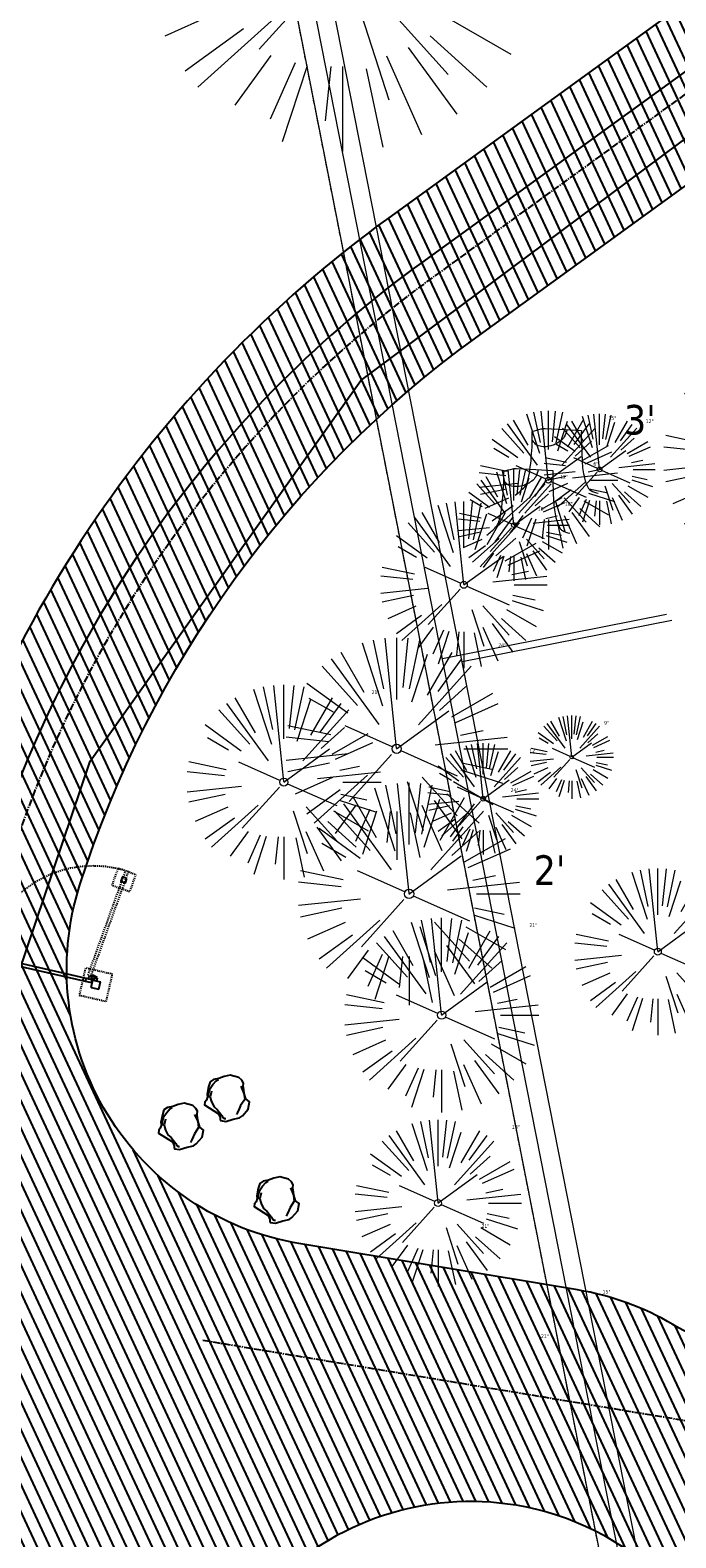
# Model space of a CAD drawing. Header units: feet. Extents: x 1134296 to 1140710, y 647902 to 649877.
# Tile 15 of 57: x 1134719 to 1134788, y 648396 to 648559. Entities that reach past the tile are written whole.
import ezdxf
from ezdxf.lldxf.tags import DXFTag

# ---------------------------------------------------------------- set-up
doc = ezdxf.new("R2010")
doc.units = ezdxf.units.FT
doc.header["$MEASUREMENT"] = 0
for name, pattern in [('CENTER2', [1.125, 0.75, -0.125, 0.125, -0.125]), ('DASHED4', [0.1875, 0.125, -0.0625]), ('DASHED8', [0.09375, 0.0625, -0.03125]), ('PHANTOM2', [1.25, 0.625, -0.125, 0.125, -0.125, 0.125, -0.125])]:
    doc.linetypes.add(name, pattern=pattern)
for name, color, linetype in [('C-FENCE-FOOTING', 7, 'DASHED8'), ('C-PRKG-ASPH', 8, 'Continuous'), ('C-ROAD-ASPHALT', 1, 'Continuous'), ('C-ROAD-CNTR', 1, 'CENTER2'), ('C-SITE-GATE', 1, 'Continuous'), ('C-UTIL-ELEC-MEP', 7, 'UGE (.5x)'), ('C-UTIL-WATER-MEP', 7, 'WATER (.5x)'), ('G-XREF', 7, 'Continuous'), ('L-BARRIERROCK', 6, 'Continuous')]:
    doc.layers.add(name, color=color, linetype=linetype)
for name, color, linetype, lineweight in [('V-SITE-ROCK', 8, 'Continuous', 18), ('V-SITE-VEGE', 55, 'Continuous', 18), ('V-SITE-VEGE-TEXT', 8, 'Continuous', 18), ('V-UTIL-WATR-LINE', 8, 'WATER', 15)]:
    doc.layers.add(name, color=color, linetype=linetype, lineweight=lineweight)
doc.styles.add('SEI Annotative', font='tahoma.ttf', dxfattribs={"height": 0.1})
doc.styles.add('SEI-Dim & Leader', font='tahoma.ttf')
doc.styles.get("Standard").update_dxf_attribs({"font": 'arial.ttf'})
tags = doc.linetypes.add('UGE (.5x)', pattern='A,0.75,-0.2,["UGE",Standard,S=0.08,R=0,X=-0.1,Y=-0.04],-0.2', length=1.15).pattern_tags.tags
tags[6] = DXFTag(74, 10)
tags = doc.linetypes.add('WATER', pattern='A,1.5,-0.2,["W",Standard,S=0.08,R=0,X=-0.1,Y=-0.04],-0.05', length=1.75).pattern_tags.tags
tags[6] = DXFTag(74, 10)
tags = doc.linetypes.add('WATER (.5x)', pattern='A,0.75,-0.2,["W",Standard,S=0.08,R=0,X=-0.1,Y=-0.04],-0.05', length=1).pattern_tags.tags
tags[6] = DXFTag(74, 10)
pattern_1 = [(115, (0, 0), (-1.132884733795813, -0.5282728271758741), [])]

# ---------------------------------------------------------------- blocks, each defined once
blk = doc.blocks.new('V-SITE-VEGE-Coniferious Tree 2')
at = {"color": 0, "linetype": 'ByBlock'}
for p, q in [((-0.06264093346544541, 0.1926377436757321), (-0.1545378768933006, 0.4755369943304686)), ((-0.0574950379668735, 0.2703678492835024), (-0.1039851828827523, 0.4890788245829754)), ((-0.0003172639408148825, 0.0025937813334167), (-0.05229705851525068, 0.4972664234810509)), ((-3.601054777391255e-05, 0.2219193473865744), (-3.601054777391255e-05, 0.5000060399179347)), ((0.02890183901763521, 0.2753366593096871), (0.05222503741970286, 0.4972664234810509)), ((0.0571938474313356, 0.2692740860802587), (0.1039131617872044, 0.4890788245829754)), ((-0.1460065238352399, 0.2528363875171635), (-0.2500390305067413, 0.4330260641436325)), ((0.139142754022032, 0.2410654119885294), (0.2499670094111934, 0.4330260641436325)), ((-0.07913071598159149, 0.1088658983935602), (-0.2939353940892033, 0.4045257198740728)), ((0.06850648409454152, 0.2109817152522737), (0.1382469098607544, 0.425630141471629)), ((0.1868724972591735, 0.2572635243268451), (0.2938633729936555, 0.4045257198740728)), ((-0.1756943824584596, 0.1950752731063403), (-0.3346129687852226, 0.3715878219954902)), ((0.09777767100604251, 0.108636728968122), (0.3345409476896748, 0.3715878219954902)), ((-0.2201011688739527, 0.1598873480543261), (-0.4045617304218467, 0.2938993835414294)), ((0.1919663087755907, 0.1728666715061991), (0.3115823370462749, 0.2805763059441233)), ((0.2487690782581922, 0.143647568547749), (0.4329900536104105, 0.2500030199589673)), ((-0.2844040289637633, 0.1641894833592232), (-0.393144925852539, 0.2269610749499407)), ((0.2658942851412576, 0.1183972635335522), (0.4567507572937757, 0.2033670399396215)), ((-0.0009318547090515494, -0.0006770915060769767), (0.2349564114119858, 0.1707208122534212)), ((-0.2961437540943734, 0.06292784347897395), (-0.4891148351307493, 0.1039491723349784)), ((-0.01992166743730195, 0.008854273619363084), (-0.2318825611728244, 0.1032199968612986)), ((0.2872695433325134, 0.06106323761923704), (0.3884790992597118, 0.08257391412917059)), ((-0.3060292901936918, 0.03215663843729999), (-0.4973024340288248, 0.05226104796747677)), ((0.173080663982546, 0.01818771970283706), (0.497230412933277, 0.05226104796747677)), ((0.3024988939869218, 0), (0.4999700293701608, 0)), ((-0.2182782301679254, -0.02292736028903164), (-0.4973024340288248, -0.05226104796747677)), ((-0.02300503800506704, -0.02554197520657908), (-0.2137781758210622, -0.2373882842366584)), ((0.01849546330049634, -0.008260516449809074), (0.2719985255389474, -0.1211160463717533)), ((-0.302185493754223, -0.0642195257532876), (-0.4891148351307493, -0.1039491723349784)), ((0.2936342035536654, -0.06241742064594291), (0.4274066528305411, -0.09084484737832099)), ((0.2891445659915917, -0.09395946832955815), (0.4755009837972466, -0.1545018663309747)), ((-0.2881436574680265, -0.1282723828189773), (-0.4568227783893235, -0.2033670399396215)), ((-0.1320480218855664, -0.1188660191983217), (-0.3716238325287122, -0.3345769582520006)), ((0.04781873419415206, -0.1473038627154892), (0.1192466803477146, -0.3671294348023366)), ((0.1143820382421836, -0.1271057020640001), (0.2718110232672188, -0.301920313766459)), ((0.2555295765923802, -0.1475434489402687), (0.4329900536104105, -0.2500030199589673)), ((-0.254528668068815, -0.1848980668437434), (-0.4045617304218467, -0.2938993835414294)), ((0.1688618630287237, -0.2324611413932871), (0.2938633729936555, -0.4045257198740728)), ((0.2253521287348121, -0.2029399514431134), (0.3715518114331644, -0.3345769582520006)), ((-0.1842986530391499, -0.2536176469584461), (-0.2766747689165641, -0.3807650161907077)), ((0.1131111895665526, -0.2541280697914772), (0.2033310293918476, -0.4567867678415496)), ((-0.1213812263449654, -0.2725449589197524), (-0.1855903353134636, -0.4167758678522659)), ((-0.09098502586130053, -0.2799408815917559), (-0.1545378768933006, -0.4755369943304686)), ((-0.02966136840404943, -0.2817638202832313), (-0.04434904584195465, -0.4216092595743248)), ((-3.601054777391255e-05, -0.2817638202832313), (-3.601054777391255e-05, -0.5000060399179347)), ((0.06104806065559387, -0.2873055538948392), (0.1039131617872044, -0.4890788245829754))]:
    blk.add_line(p, q, dxfattribs=at)
blk.add_circle((-3.601054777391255e-05, 0), 0.02083358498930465)
blk = doc.blocks.new('V-SITE-VEGE-Stump')
for points in [[(-0.07764030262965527, 0.1564565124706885, -0.02766804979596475), (-0.05341885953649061, 0.1633605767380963, -0.0679781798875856), (-0.04316680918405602, 0.1642506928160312), (0.008593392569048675, 0.1616126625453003), (0.05395851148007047, 0.1590945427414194)], [(-0.122905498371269, -0.01429599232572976, 0.05261256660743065), (-0.09863241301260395, 0.007697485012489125, 0.1061947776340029), (-0.09053039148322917, 0.02191696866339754, 0.04486152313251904), (-0.08374707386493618, 0.05273626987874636, 0.02007395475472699), (-0.07764030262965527, 0.1228815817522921, 0.01167487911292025), (-0.07732468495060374, 0.1363966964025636, 0.007866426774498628), (-0.07764030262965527, 0.1564565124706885)], [(0.01506844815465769, 0.161253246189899, -0.08286378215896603), (0.008147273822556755, 0.1419669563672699, -0.1113242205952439), (-0.002098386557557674, 0.130555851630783, -0.03931328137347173), (-0.01592715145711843, 0.1222882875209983, -0.04919659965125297), (-0.02797848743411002, 0.1177254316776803, -0.06600187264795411), (-0.0446681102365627, 0.1155126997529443, -0.07018691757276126), (-0.06035359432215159, 0.1177254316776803, -0.1148593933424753), (-0.06850904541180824, 0.1222766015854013, -0.0759377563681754), (-0.07734269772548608, 0.1331671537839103)], [(0.05395851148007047, 0.1590945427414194, 0.004334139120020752), (0.05376627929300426, 0.1369184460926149, 0.00834373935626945), (0.05395851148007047, 0.1253997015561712), (0.05605689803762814, 0.07623641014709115, 0.04625247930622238), (0.06241632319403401, 0.03170819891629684, 0.06962485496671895), (0.07334360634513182, 0.00381048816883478, 0.1497246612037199), (0.07941695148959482, -0.001975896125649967, 0.05852299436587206), (0.09922370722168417, -0.009139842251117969)]]:
    blk.add_lwpolyline(points, format="xyb")
blk = doc.blocks.new('C_XBASE-PACTOLA_02403811')
at = {"layer": 'V-UTIL-WATR-LINE', "flags": 128}
for points in [[(1134858.557610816, 648010.4898877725), (1134826.551, 648169.775), (1134826.363, 648170.821), (1134717.163755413, 648725.1374681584), (1134629.625, 649043.227), (1134625.054, 649060.913), (1134616.072228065, 649112.68400944), (1134604.908, 649127.2305)], [(1134860.518417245, 648010.8838904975), (1134828.515838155, 648170.1489383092), (1134828.328508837, 648171.1912067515), (1134719.111722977, 648725.5967178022), (1134719.100313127, 648725.6381777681)], [(1134787.487, 648495.713), (1134763.298628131, 648490.9479387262)], [(1134788.07, 648495.081), (1134765.402545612, 648490.6155564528)]]:
    blk.add_lwpolyline(points, dxfattribs=at)
at = {"layer": 'V-UTIL-WATR-LINE', "ltscale": 0.75, "flags": 128}
blk.add_lwpolyline([(1134856.596804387, 648010.0958850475), (1134824.586161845, 648169.4010616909), (1134824.397491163, 648170.4507932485), (1134715.215787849, 648724.6782185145), (1134627.692539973, 649042.7114006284), (1134623.097313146, 649060.4911384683), (1134614.185837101, 649111.8569618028), (1134603.321415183, 649126.0128183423)], dxfattribs=at)
at = {"layer": 'V-UTIL-WATR-LINE', "linetype": 'PHANTOM2', "ltscale": 0.75, "flags": 128}
blk.add_lwpolyline([(1134856.596804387, 648010.0958850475), (1134824.586161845, 648169.4010616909), (1134824.397491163, 648170.4507932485), (1134715.215787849, 648724.6782185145), (1134627.692539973, 649042.7114006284), (1134623.097313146, 649060.4911384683), (1134614.185837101, 649111.8569618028), (1134603.321415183, 649126.0128183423)], dxfattribs=at)
at = {"layer": 'V-SITE-VEGE'}
for name, p, xscale, yscale, zscale in [('V-SITE-VEGE-Coniferious Tree 2', (1134752.483, 648566.728), 41.99949265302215, 41.99949265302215, 41.99949265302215), ('V-SITE-VEGE-Coniferious Tree 2', (1134774.723, 648510.232), 14.99981880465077, 14.99981880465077, 14.99981880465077), ('V-SITE-VEGE-Stump', (1134776.108, 648509.186), 40.31522404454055, 40.31522404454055, 40.31522404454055), ('V-SITE-VEGE-Stump', (1134773.03, 648504.878), 40.31522404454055, 40.31522404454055, 40.31522404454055), ('V-SITE-VEGE-Coniferious Tree 2', (1134765.597, 648498.937), 17.99978256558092, 17.99978256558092, 17.99978256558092), ('V-SITE-VEGE-Coniferious Tree 2', (1134746.162, 648477.634), 20.99974632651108, 20.99974632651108, 20.99974632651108), ('V-SITE-VEGE-Coniferious Tree 2', (1134777.25, 648480.322), 8.999891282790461, 8.999891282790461, 8.999891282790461), ('V-SITE-VEGE-Coniferious Tree 2', (1134786.542, 648459.321), 17.99978256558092, 17.99978256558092, 17.99978256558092), ('V-SITE-VEGE-Coniferious Tree 2', (1134763.197, 648452.473), 20.99974632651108, 20.99974632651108, 20.99974632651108), ('V-SITE-VEGE-Coniferious Tree 2', (1134762.813, 648432.187), 17.99978256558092, 17.99978256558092, 17.99978256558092)]:
    blk.add_blockref(name, p, dxfattribs=dict(at, xscale=xscale, yscale=yscale, zscale=zscale))
at = {"layer": 'V-SITE-VEGE', "rotation": 8.537736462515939e-07}
for p, xscale, yscale, zscale in [((1134799.133, 648512.549), 23.99971008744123, 23.99971008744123, 23.99971008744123), ((1134780.252, 648511.401), 11.99985504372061, 11.99985504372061, 11.99985504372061), ((1134771.003, 648505.381), 11.99985504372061, 11.99985504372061, 11.99985504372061), ((1134758.344, 648481.228), 23.99971008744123, 23.99971008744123, 23.99971008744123), ((1134767.684, 648475.832), 11.99985504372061, 11.99985504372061, 11.99985504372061), ((1134759.685, 648465.563), 23.99971008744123, 23.99971008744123, 23.99971008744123)]:
    blk.add_blockref('V-SITE-VEGE-Coniferious Tree 2', p, dxfattribs=dict(at, xscale=xscale, yscale=yscale, zscale=zscale))
at = {"layer": 'V-SITE-ROCK', "style": 'SEI Annotative'}
for s, p in [("3'", (1134782.883731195, 648515.1557688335)), ("2'", (1134773.132731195, 648466.5317688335))]:
    blk.add_text(s, height=3.2, dxfattribs=at).set_placement(p)
at = {"layer": 'V-SITE-VEGE-TEXT', "char_height": 0.4, "attachment_point": 7, "style": 'SEI-Dim & Leader'}
for s, insert in [('15"', (1134781.202453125, 648516.732)), ('12"', (1134785.2355625, 648516.401)), ('6"', (1134779.585594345, 648511.786)), ('12"', (1134775.9865625, 648510.381)), ('18"', (1134773.57234375, 648506.937)), ('18"', (1134776.507594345, 648507.478)), ('24"', (1134769.311125, 648492.228)), ('21"', (1134755.633234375, 648487.134)), ('9"', (1134780.737671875, 648483.822)), ('12"', (1134772.6675625, 648480.832)), ('24"', (1134770.652125, 648476.563)), ('21"', (1134772.668234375, 648461.973)), ('18"', (1134770.78834375, 648440.187)), ('21"', (1134767.500234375, 648429.505)), ('15"', (1134780.577453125, 648422.4)), ('21"', (1134773.922234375, 648417.596))]:
    blk.add_mtext(s, dxfattribs=dict(at, insert=insert))
blk = doc.blocks.new("5'_BarrierRock")
at = {"layer": 'L-BARRIERROCK', "flags": 128}
for points in [[(3.796977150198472, 25.21031587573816), (-3.971151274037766, 23.41838866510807), (-10.84293678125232, 21.02912666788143), (-17.7147222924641, 19.53586684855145), (-22.19627771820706, 16.54930863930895), (-24.28770915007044, 10.27760197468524), (-26.0803419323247, 0.1233349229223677), (-25.48279766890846, -2.863184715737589), (-26.97668484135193, -7.044335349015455), (-29.06806322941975, -9.732226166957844), (-29.36686187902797, -13.31608058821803), (-11.14168239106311, -24.66494006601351), (-9.05030400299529, -29.74205430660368), (-9.05030400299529, -31.53398151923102), (-8.751505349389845, -33.62457612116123), (-1.87971984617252, -34.52053972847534), (7.680988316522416, -31.83264891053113), (16.04666099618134, -30.04072169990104), (19.63192655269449, -27.3528308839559), (27.10125632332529, -18.69186222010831), (28.89388910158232, -9.433597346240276), (24.11353502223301, -5.551075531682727), (22.02210359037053, 1.616633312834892), (21.42455933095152, 6.096412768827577), (20.82701507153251, 11.17356558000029), (21.12581372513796, 15.05604882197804), (19.03438229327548, 18.63990324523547), (15.15031808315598, 22.22375766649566), (3.796977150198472, 25.21031587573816)], [(-24.28770915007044, -3.759148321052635), (-24.28770915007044, 1.317965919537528), (-22.19627771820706, 8.187007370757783), (-18.61101215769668, 13.26412161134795), (-14.42820234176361, 18.04260703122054), (-11.44048104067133, 19.83453424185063)], [(-20.40364493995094, 4.603152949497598), (-21.8975321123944, -2.56455589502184), (-21.29998785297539, -6.447039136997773), (-20.40364493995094, -9.433597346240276), (-17.11717803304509, -15.70534258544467), (-12.93431516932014, -18.99052961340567), (-6.958872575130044, -26.75553466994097), (-5.46498540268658, -29.44342548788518), (-3.373607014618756, -30.63801791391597), (-1.87971984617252, -30.63801791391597)], [(17.54049512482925, 10.8748981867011), (21.62729471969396, 1.526720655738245), (22.61964785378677, -6.148371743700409), (17.24174951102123, -14.21204419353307), (15.44911673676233, -18.39319482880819), (13.35768530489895, -22.87301285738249), (12.1625967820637, -25.56090367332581)]]:
    blk.add_lwpolyline(points, dxfattribs=at)
blk = doc.blocks.new('C_PBASE-PACTOLA_02403811')
at = {"layer": 'C-FENCE-FOOTING', "linetype": 'DASHED8', "ltscale": 0.5}
for points in [[(1134730.17270929, 648467.6750741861), (1134729.495421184, 648465.7932450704), (1134727.613592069, 648466.4705331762), (1134728.290880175, 648468.3523622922)], [(1134724.730478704, 648457.5571297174), (1134724.061277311, 648454.6327204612), (1134726.985686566, 648453.9635190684), (1134727.654887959, 648456.8879283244)]]:
    blk.add_lwpolyline(points, close=True, dxfattribs=at)
at = {"layer": 'C-ROAD-ASPHALT'}
for points in [[(1134908.591667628, 648295.0830355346), (1134902.184156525, 648308.9168658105, -0.3857361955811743), (1134904.185026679, 648315.3273695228, 0.505251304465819), (1134911.81168753, 648388.9938571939, -0.385736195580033), (1134911.166532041, 648395.6783028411), (1134920.272188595, 648407.9060613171, 0.1193298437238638), (1134891.694190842, 648420.0744804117), (1134806.6862802, 648434.2302502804), (1134804.222364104, 648419.4339967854, -0.4142135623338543), (1134798.46897424, 648415.3232176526, -0.09206076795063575), (1134788.173461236, 648419.0651973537, 0.0920607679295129), (1134777.877948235, 648422.8071770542), (1134747.786053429, 648427.818168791, -0.457206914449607), (1134724.139640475, 648466.5491939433, -0.1597602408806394), (1134766.878830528, 648525.6151487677), (1134870.936117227, 648601.0988607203, 0.1112368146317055), (1134916.811965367, 648653.2299950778), (1134952.321656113, 648718.215074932, 0.01915469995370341)], [(1134742.07570745, 648205.3474165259, -0.3616510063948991), (1134727.411149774, 648247.6528264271, 0.1404834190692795), (1134736.889002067, 648364.0920688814, -0.5249805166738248), (1134771.231154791, 648399.5835374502, -0.3046973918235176), (1134795.562167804, 648376.6182453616), (1134801.464805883, 648350.5583730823, 0.1721831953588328), (1134817.907219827, 648324.5505255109, -0.3857361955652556), (1134819.03336879, 648317.9301155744), (1134810.834437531, 648305.0767664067)]]:
    blk.add_lwpolyline(points, format="xyb", dxfattribs=at)
blk.add_lwpolyline([(1134633.649625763, 648994.1535019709), (1134723.234794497, 649000.6014174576, -0.3003133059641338), (1134907.703644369, 648897.0203221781), (1134943.5624042, 648827.4079753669, -0.2429416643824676), (1134943.472635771, 648735.6471404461, -0.01448214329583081), (1134938.281078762, 648725.8872446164), (1134902.771388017, 648660.9021647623, -0.1112368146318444), (1134861.541195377, 648614.0501326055), (1134757.483908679, 648538.5664206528, 0.1783965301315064), (1134706.299016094, 648462.144128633, -0.4786295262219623), (1134656.994557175, 648438.877100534, -0.1281532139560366), (1134626.710174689, 648464.732186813), (1134623.062749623, 648469.9579645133, -0.1042089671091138), (1134584.046954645, 648561.8052956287), (1134566.403948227, 648651.5934078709, -0.01381007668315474), (1134561.903038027, 648678.391101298), (1134552.825444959, 648743.3771249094, -0.09433329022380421), (1134558.209758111, 648852.4537669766), (1134566.77306571, 648887.8397463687, -0.03644235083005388), (1134590.864287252, 648962.9741265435, -0.2864198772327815)], format="xyb", close=True, dxfattribs=at)
at = {"layer": 'C-ROAD-CNTR', "flags": 128}
for points in [[(1134682.815781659, 648422.2458494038), (1134669.21986276, 648425.8462855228, -0.1774687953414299), (1134620.150062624, 648460.1534391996), (1134616.502637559, 648465.3792168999, -0.1042089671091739), (1134576.197064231, 648560.2628234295), (1134558.554057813, 648650.0509356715, -0.01381007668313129), (1134553.979962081, 648677.2843639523), (1134544.902369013, 648742.2703875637, -0.09433329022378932), (1134550.434197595, 648854.3354307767), (1134558.997505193, 648889.7214101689, -0.1428635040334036), (1134712.374228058, 649156.8312964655), (1134786.199238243, 649227.8108874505, -0.04164346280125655), (1134812.006441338, 649248.7876063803), (1134833.030879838, 649263.1487701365, -0.2654684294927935), (1134926.96397912, 649270.7084407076), (1134949.260464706, 649260.2481514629, -0.03670103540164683), (1135013.162783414, 649224.3333579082), (1135075.321908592, 649183.1273199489, -0.3025232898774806), (1135105.389164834, 649111.5845632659), (1135099.687602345, 649081.8875520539, -0.04927264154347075), (1135094.100293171, 649063.036833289), (1135036.844839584, 648922.3955038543, -0.009218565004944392), (1135029.58001939, 648905.4517031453), (1134962.363987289, 648756.3352782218, -0.01915469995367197), (1134945.301367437, 648722.0511597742), (1134909.791676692, 648657.06607992, -0.111236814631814), (1134866.238656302, 648607.5744966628), (1134762.181369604, 648532.0907847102, 0.3229446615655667), (1134716.395894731, 648393.2215671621), (1134719.721086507, 648382.7059234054, -0.1714240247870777), (1134715.287797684, 648249.5554414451), (1134707.163513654, 648228.7837741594, -0.02272318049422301), (1134688.713657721, 648187.2766264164, 0.05045028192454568), (1134653.344169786, 648094.1277041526)], [(1134737.419501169, 648417.3791961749), (1134887.094880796, 648392.454807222, -1), (1134874.611039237, 648317.4871228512), (1134840.086447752, 648323.2362604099, -0.3046973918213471), (1134809.267164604, 648352.3256303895), (1134799.634421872, 648394.8537410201)]]:
    blk.add_lwpolyline(points, format="xyb", dxfattribs=at)
at = {"layer": 'C-SITE-GATE'}
for p, q in [((1134725.389270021, 648455.9530915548), (1134713.691632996, 648458.629897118)), ((1134725.463625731, 648456.2780259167), (1134713.765988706, 648458.9548314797)), ((1134724.739401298, 648456.101802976), (1134724.813757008, 648456.4267373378)), ((1134725.358970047, 648455.4471010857), (1134725.544859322, 648456.2594369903)), ((1134725.358970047, 648455.4471010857), (1134726.171305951, 648455.2612118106)), ((1134725.389270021, 648455.953091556), (1134725.463625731, 648456.2780259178)), ((1134725.544859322, 648456.2594369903), (1134726.357195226, 648456.0735477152)), ((1134725.544859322, 648456.2594369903), (1134725.544935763, 648456.2594194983)), ((1134726.171305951, 648455.2612118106), (1134726.357195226, 648456.0735477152))]:
    blk.add_line(p, q, dxfattribs=at)
at = {"layer": 'C-SITE-GATE', "linetype": 'DASHED4', "flags": 128}
for points in [[(1134725.010296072, 648456.7765420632), (1134729.074024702, 648468.0675167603)], [(1134725.323934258, 648456.6636607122), (1134729.387662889, 648467.9546354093)]]:
    blk.add_lwpolyline(points, dxfattribs=at)
at = {"layer": 'C-SITE-GATE'}
blk.add_lwpolyline([(1134729.213040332, 648467.2233713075), (1134728.742583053, 648467.3926933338), (1134728.573261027, 648466.9222360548), (1134729.043718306, 648466.7529140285)], close=True, dxfattribs=at)
for points in [[(1134725.131811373, 648456.6959054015), (1134725.528637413, 648456.759059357, -0.9778305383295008), (1134725.610780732, 648456.3082640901), (1134725.463623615, 648456.2780264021), (1134725.057455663, 648456.3709710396)], [(1134726.025382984, 648456.4914267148), (1134725.695513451, 648456.7208726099, 0.9778305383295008), (1134725.425497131, 648456.3506630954), (1134725.544859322, 648456.2594369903), (1134725.951027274, 648456.1664923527)]]:
    blk.add_lwpolyline(points, format="xyb", close=True, dxfattribs=at)
blk.add_circle((1134725.564655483, 648456.532740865), 0.1458333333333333, dxfattribs=at)
at = {"layer": 'C-SITE-GATE', "linetype": 'DASHED4'}
blk.add_arc((1134725.564655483, 648456.5327408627), 12.04471089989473, 71.49415833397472, 168.3991978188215, dxfattribs=at)
at = {"layer": 'C-UTIL-ELEC-MEP'}
blk.add_lwpolyline([(1134561.89461308, 648493.8446214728), (1134595.285468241, 648492.1844378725), (1134620.611008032, 648455.069243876), (1134649.925945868, 648431.1717475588), (1134694.111503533, 648418.4795962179), (1134708.67072589, 648430.8332975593), (1134725.261490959, 648479.9096068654), (1134754.464708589, 648520.9821663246), (1134857.364855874, 648597.6807489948), (1134892.607391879, 648628.3029507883), (1134942.693541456, 648644.7073661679)], dxfattribs=at)
at = {"layer": 'C-UTIL-WATER-MEP', "flags": 128}
blk.add_lwpolyline([(1134713.292159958, 648416.2441137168), (1134669.731849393, 648427.7796426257, -0.1774687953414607), (1134621.79009064, 648461.2981261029), (1134618.142665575, 648466.5239038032, -0.1042089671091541), (1134578.159536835, 648560.6484414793), (1134560.516530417, 648650.4365537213, -0.01381007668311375), (1134555.960731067, 648677.5610482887), (1134546.883138, 648742.5470719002, -0.09433329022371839), (1134552.378087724, 648853.8650148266), (1134560.941395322, 648889.2509942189, -0.1428635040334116), (1134713.760384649, 649155.3895718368), (1134787.585394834, 649226.3691628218, -0.04164346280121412), (1134813.134525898, 649247.1361145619), (1134834.158964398, 649261.4972783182, -0.2654684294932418), (1134926.114524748, 649268.8977979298), (1134948.411010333, 649258.437508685, -0.03670103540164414), (1135012.057719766, 649222.6663743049), (1135074.216844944, 649181.4603363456, -0.302523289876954), (1135103.425036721, 649111.961658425), (1135097.723474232, 649082.264647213, -0.04927264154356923), (1135092.247911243, 649063.7909428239), (1135034.992457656, 648923.1496133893, -0.009218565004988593), (1135027.756696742, 648906.273587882), (1134960.540664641, 648757.1571629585, -0.01915469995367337), (1134943.546295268, 648723.0101809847), (1134908.036604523, 648658.0251011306, -0.1112368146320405), (1134865.064291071, 648609.1934056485), (1134761.007004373, 648533.7096936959, 0.1574684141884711), (1134714.965670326, 648470.6755079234, 0.1574684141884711)], format="xyb", dxfattribs=at)
at = {"layer": 'L-BARRIERROCK', "xscale": 0.08333333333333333, "yscale": 0.08333333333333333, "zscale": 0.08333333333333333}
for p in [(1134740.044290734, 648443.8833010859), (1134735.066518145, 648440.8553847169), (1134745.402631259, 648432.9039632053)]:
    blk.add_blockref("5'_BarrierRock", p, dxfattribs=at)
blk = doc.blocks.new('C_PHTCH-PACTOLA_02403811')
at = {"layer": 'C-PRKG-ASPH'}
h = blk.add_hatch(dxfattribs=at)
h.set_pattern_fill('ANSI31', color=256, scale=10, angle=70)
h.set_pattern_definition(pattern_1)
edge = h.paths.add_edge_path(flags=16)
edge.add_arc((1135093.567290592, 648760.3570235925), 541.9999999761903, 143.5703577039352, 153.2664360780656, ccw=False)
edge.add_arc((1135093.567290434, 648760.3570237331), 541.9999997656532, 133.8742793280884, 143.5703577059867, ccw=False)
edge.add_line((1134717.918854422, 649151.0643979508), (1134791.743864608, 649222.0439889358))
edge.add_arc((1134924.814897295, 649083.6384245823), 191.9999999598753, 124.33581191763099, 133.8742793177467, ccw=False)
edge.add_line((1134816.518779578, 649242.1816391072), (1134837.543218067, 649256.5428028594))
edge.add_arc((1134886.614896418, 649184.7029087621), 87.00000000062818, 64.86660358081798, 124.33581191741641, ccw=False)
edge.add_line((1134923.566161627, 649263.4658695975), (1134945.862647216, 649253.0055803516))
edge.add_arc((1134736.896871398, 648807.5874571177), 491.9999999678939, 56.45911934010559, 64.86660355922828, ccw=False)
edge.add_line((1135008.742528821, 649217.6654234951), (1135070.901654, 649176.4593855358))
edge.add_arc((1135036.644680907, 649124.7828938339), 62.00000000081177, -10.868034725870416, 56.45911933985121, ccw=False)
edge.add_line((1135097.532652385, 649113.0929439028), (1135091.831089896, 649083.3959326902))
edge.add_arc((1135001.481196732, 649100.7423100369), 92.00000001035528, 337.8486329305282, 349.13196525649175, ccw=False)
edge.add_line((1135086.690765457, 649066.0532714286), (1135029.43531187, 648925.4119419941))
edge.add_arc((1134573.749357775, 649110.9228871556), 491.9999995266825, 335.73595333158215, 337.84863296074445, ccw=False)
edge.add_line((1135022.286728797, 648908.7392420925), (1134970.105907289, 648792.9779079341))
edge.add_line((1134970.105907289, 648792.9779079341), (1134955.070696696, 648759.622817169))
edge.add_arc((1134506.533324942, 648961.8064625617), 492.0000003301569, 331.3465562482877, 335.7359533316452, ccw=False)
edge.add_line((1134938.281078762, 648725.8872446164), (1134902.771388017, 648660.9021647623))
edge.add_arc((1134778.161263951, 648728.9926705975), 142.0000000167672, 305.95733191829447, 331.34655630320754, ccw=False)
edge.add_line((1134861.541195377, 648614.0501326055), (1134757.483908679, 648538.5664206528))
edge.add_arc((1134835.579196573, 648430.9089730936), 133.0000000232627, 125.9573319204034, 166.4171722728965)
edge.add_arc((1134672.277915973, 648470.363906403), 35.00000000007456, 244.10855969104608, 346.41717227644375, ccw=False)
edge.add_arc((1134691.461854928, 648509.9128519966), 78.95614352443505, 214.9055155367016, 244.1168481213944, ccw=False)
edge.add_line((1134626.710174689, 648464.732186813), (1134623.062749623, 648469.9579645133))
edge.add_arc((1134821.506139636, 648608.4650796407), 241.9999999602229, 191.1167612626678, 214.9138039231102, ccw=False)
edge.add_line((1134584.046954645, 648561.8052956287), (1134566.403948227, 648651.5934078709))
edge.add_arc((1135049.172208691, 648746.4554480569), 491.9999999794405, 187.9519260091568, 191.1167612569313, ccw=False)
edge.add_line((1134561.903038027, 648678.391101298), (1134552.825444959, 648743.3771249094))
edge.add_arc((1134842.017716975, 648783.7730382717), 292.0000000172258, 166.3961174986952, 187.9519260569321, ccw=False)
edge.add_line((1134558.209758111, 648852.4537669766), (1134566.77306571, 648887.8397463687))
edge.add_arc((1135093.567290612, 648760.357023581), 542.0000000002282, 158.0478401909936, 166.396117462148, ccw=False)
edge.add_arc((1135093.567290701, 648760.357023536), 542.0000000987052, 153.2664360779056, 158.0478401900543, ccw=False)
edge = h.paths.add_edge_path()
edge.add_line((1134664.934415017, 648091.0186503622), (1134641.753924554, 648097.236757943))
edge.add_arc((1135131.441785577, 647965.8792352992), 506.9999999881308, 154.1154939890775, 164.9840567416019, ccw=False)
edge.add_arc((1135131.44177555, 647965.8792402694), 506.9999887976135, 153.4314984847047, 154.115493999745, ccw=False)
edge.add_arc((1134241.513528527, 648410.9103548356), 488.0000000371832, 333.4314984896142, 338.6383717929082)
edge.add_line((1134695.987914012, 648233.1548120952), (1134704.112198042, 648253.9264793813))
edge.add_arc((1134529.027803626, 648322.4060737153), 188.0000000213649, 338.6383717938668, 377.1954705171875)
edge.add_arc((1134651.306425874, 648360.2470375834), 60.00000000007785, 17.1954705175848, 74.97265706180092)
edge.add_line((1134666.863224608, 648418.1951696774), (1134661.500576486, 648419.8056636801))
edge.add_arc((1134691.489318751, 648509.9450223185), 94.99699278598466, 223.9418846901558, 251.5980721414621, ccw=False)
edge.add_arc((1134691.535842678, 648509.9839590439), 95.05751145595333, 214.9165962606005, 223.9393241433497, ccw=False)
edge.add_line((1134613.590003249, 648455.5746160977), (1134609.942525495, 648460.8004692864))
edge.add_arc((1134821.506139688, 648608.4650796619), 258.0000000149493, 191.1167612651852, 214.9138039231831, ccw=False)
edge.add_line((1134568.347173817, 648558.7203512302), (1134550.704167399, 648648.5084634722))
edge.add_arc((1135049.172208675, 648746.4554480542), 507.9999999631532, 187.9519260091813, 191.1167612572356, ccw=False)
edge.add_line((1134546.056886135, 648676.177626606), (1134536.979293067, 648741.163650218))
edge.add_arc((1134842.01771694, 648783.7730382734), 307.9999999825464, 166.3961174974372, 187.9519260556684, ccw=False)
edge.add_line((1134542.658637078, 648856.2170945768), (1134551.221944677, 648891.6030739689))
edge.add_arc((1135093.567290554, 648760.3570237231), 557.9999999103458, 163.9213237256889, 166.3961174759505, ccw=False)
edge.add_arc((1134538.177323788, 648920.4382053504), 19.99999999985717, 343.9213237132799, 402.7699397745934)
edge.add_line((1134552.859048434, 648934.0193305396), (1134533.446357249, 648955.005204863))
edge.add_arc((1135093.567290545, 648760.3570234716), 592.9783928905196, 146.0187423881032, 160.8370986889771, ccw=False)
edge.add_line((1134601.857481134, 649091.7855040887), (1134616.582948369, 649064.0343807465))
edge.add_arc((1134620.999668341, 649066.3780071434), 5.000000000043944, 207.9515834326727, 327.0740857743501)
edge.add_arc((1135093.567290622, 648760.3570235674), 558.0000000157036, 133.8742793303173, 147.0740857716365, ccw=False)
edge.add_line((1134706.829601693, 649162.5981949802), (1134780.654611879, 649233.5777859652))
edge.add_arc((1134924.814897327, 649083.6384245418), 208.0000000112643, 124.3358119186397, 133.8742793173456, ccw=False)
edge.add_line((1134807.494103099, 649255.3935736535), (1134828.518541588, 649269.7547374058))
edge.add_arc((1134886.614896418, 649184.7029087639), 102.9999999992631, 64.86660357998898, 124.33581191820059, ccw=False)
edge.add_line((1134930.361796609, 649277.9510118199), (1134952.658282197, 649267.4907225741))
edge.add_arc((1134736.896871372, 648807.5874570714), 508.0000000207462, 56.4591193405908, 64.86660355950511, ccw=False)
edge.add_line((1135017.583038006, 649231.0012923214), (1135079.742163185, 649189.7952543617))
edge.add_arc((1135036.644680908, 649124.782893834), 77.99999999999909, -10.868034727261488, 56.45911934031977, ccw=False)
edge.add_line((1135113.245677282, 649110.0761826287), (1135107.544114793, 649080.3791714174))
edge.add_arc((1135001.481196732, 649100.7423100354), 108.0000000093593, 337.84863293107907, 349.131965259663, ccw=False)
edge.add_line((1135101.509820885, 649060.0203951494), (1135044.254367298, 648919.3790657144))
edge.add_arc((1134573.749357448, 649110.9228872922), 507.9999998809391, 335.7359533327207, 337.84863295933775, ccw=False)
edge.add_line((1135036.873309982, 648902.1641641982), (1134969.657277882, 648753.0477392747))
edge.add_arc((1134506.53332524, 648961.8064624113), 507.9999999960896, 331.346556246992, 335.73595333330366, ccw=False)
edge.add_line((1134952.321656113, 648718.215074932), (1134916.811965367, 648653.2299950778))
edge.add_arc((1134778.161263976, 648728.9926705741), 157.9999999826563, 305.9573319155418, 331.3465563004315, ccw=False)
edge.add_line((1134870.936117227, 648601.0988607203), (1134766.878830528, 648525.6151487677))
edge.add_arc((1134835.579196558, 648430.9089731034), 117.0000000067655, 125.9573319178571, 162.264860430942)
edge.add_arc((1134752.713885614, 648457.4106757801), 29.99999999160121, 162.264860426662, 196.8024120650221)
edge.add_arc((1134835.579196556, 648430.9089731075), 113.0000000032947, 170.9217318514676, 197.5476736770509)
edge.add_line((1134727.837491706, 648396.8395581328), (1134731.162683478, 648386.3239143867))
edge.add_arc((1134529.027802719, 648322.4060734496), 212.0000009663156, 11.340079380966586, 17.54767372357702, ccw=False)
edge.add_arc((1134529.055568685, 648322.403813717), 211.9732215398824, -20.64909134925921, 11.342153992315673, ccw=False)
edge.add_arc((1134759.869013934, 648235.3149369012), 34.72371615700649, 159.1871917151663, 239.4135572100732)
edge.add_line((1134742.200276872, 648205.422593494), (1134709.513, 648185.696))
edge.add_line((1134709.513, 648185.696), (1134698.996135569, 648181.0065459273))
edge.add_arc((1135131.441785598, 647965.8792352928), 483.0000000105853, 153.5511843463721, 164.9840567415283)
h = blk.add_hatch(dxfattribs=at)
h.set_pattern_fill('ANSI31', color=256, scale=10, angle=70)
h.set_pattern_definition(pattern_1)
edge = h.paths.add_edge_path(flags=16)
edge.add_line((1134864.155064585, 648378.0269510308), (1134839.494642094, 648382.1334778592))
edge.add_line((1134839.494642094, 648382.1334778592), (1134832.477103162, 648391.9551287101))
edge.add_arc((1134828.408842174, 648389.0483689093), 5.000000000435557, 35.54568859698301, 80.54568858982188)
edge.add_arc((1134826.766231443, 648379.1841999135), 14.99999999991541, 80.5456885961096, 192.7623206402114)
edge.add_line((1134812.136808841, 648375.870592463), (1134817.069523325, 648354.0928876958))
edge.add_arc((1134846.328368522, 648360.7201025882), 29.9999999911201, 192.762320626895, 260.5456886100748)
edge.add_line((1134841.400536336, 648331.127595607), (1134875.925127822, 648325.3784580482))
edge.add_arc((1134880.852960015, 648354.9709650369), 29.99999999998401, 260.5456885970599, 440.5456885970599)
edge.add_line((1134885.780792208, 648384.5634720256), (1134883.580558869, 648384.9298614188))
edge.add_arc((1134881.937948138, 648375.0656924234), 9.99999999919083, 80.54568859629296, 114.2357561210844)
edge.add_line((1134877.833026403, 648384.1843336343), (1134864.155064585, 648378.0269510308))
edge = h.paths.add_edge_path()
edge.add_arc((1134752.713885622, 648457.4106757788), 29.99999999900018, 196.802412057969, 260.5456885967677)
edge.add_line((1134747.786053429, 648427.818168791), (1134777.877948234, 648422.8071770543))
edge.add_arc((1134772.950116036, 648393.2146700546), 30.00000001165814, 59.50621881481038, 80.54568859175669, ccw=False)
edge.add_arc((1134803.396806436, 648444.9157246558), 30.00000001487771, 239.506218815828, 260.5456885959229)
edge.add_arc((1134799.290279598, 648420.255302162), 5.000000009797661, 260.5456887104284, 350.5456884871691)
edge.add_line((1134804.222364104, 648419.4339967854), (1134806.6862802, 648434.2302502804))
edge.add_line((1134806.6862802, 648434.2302502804), (1134887.591071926, 648420.7577439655))
edge.add_arc((1134879.915090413, 648353.2591729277), 67.9336277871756, 53.55388045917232, 83.5121585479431, ccw=False)
edge.add_line((1134920.272188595, 648407.9060613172), (1134911.166532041, 648395.6783028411))
edge.add_arc((1134915.176766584, 648392.6919976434), 4.999999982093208, 143.3260149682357, 227.699744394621)
edge.add_arc((1134880.852960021, 648354.97096504), 45.99999999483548, 23.261049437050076, 47.69974420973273, ccw=False)
edge.add_arc((1134880.852960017, 648354.9709650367), 45.99999999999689, -59.52124497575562, 23.261049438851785, ccw=False)
edge.add_arc((1134906.721120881, 648311.018283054), 4.999999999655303, 120.4787550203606, 204.852484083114)
edge.add_line((1134902.184156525, 648308.9168658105), (1134908.591667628, 648295.083035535))
edge.add_arc((1134880.852960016, 648354.9709650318), 65.99999999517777, 260.54568859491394, 294.8524840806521, ccw=False)
edge.add_line((1134870.01172919, 648289.867449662), (1134835.487137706, 648295.6165872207))
edge.add_arc((1134846.328368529, 648360.7201025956), 65.99999999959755, 237.4668942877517, 260.54568859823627, ccw=False)
edge.add_line((1134810.834437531, 648305.0767664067), (1134819.03336879, 648317.9301155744))
edge.add_arc((1134814.817964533, 648320.6190497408), 5.000000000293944, 327.4668942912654, 411.8406233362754)
edge.add_arc((1134846.328368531, 648360.7201025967), 46.00000000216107, 192.7623206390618, 231.8406233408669, ccw=False)
edge.add_line((1134801.464805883, 648350.558373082), (1134795.562167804, 648376.6182453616))
edge.add_arc((1134766.3033226, 648369.9910304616), 29.99999999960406, 12.76232063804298, 80.54568860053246)
edge.add_arc((1134766.303322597, 648369.991030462), 29.99999999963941, 80.54568859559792, 191.3400793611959)
edge.add_arc((1134529.027802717, 648322.4060734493), 212.000000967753, 11.34007938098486, 17.54767372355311)
edge.add_line((1134731.162683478, 648386.3239143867), (1134727.837491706, 648396.8395581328))
edge.add_arc((1134835.57919655, 648430.908973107), 112.9999999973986, 170.9217318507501, 197.5476736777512, ccw=False)

msp = doc.modelspace()

# ---------------------------------------------------------------- block references
at = {"layer": 'G-XREF'}
for name in ['C_PBASE-PACTOLA_02403811', 'C_XBASE-PACTOLA_02403811', 'C_PHTCH-PACTOLA_02403811']:
    msp.add_blockref(name, (0, 0), dxfattribs=at)

doc.saveas('drawing.dxf')
